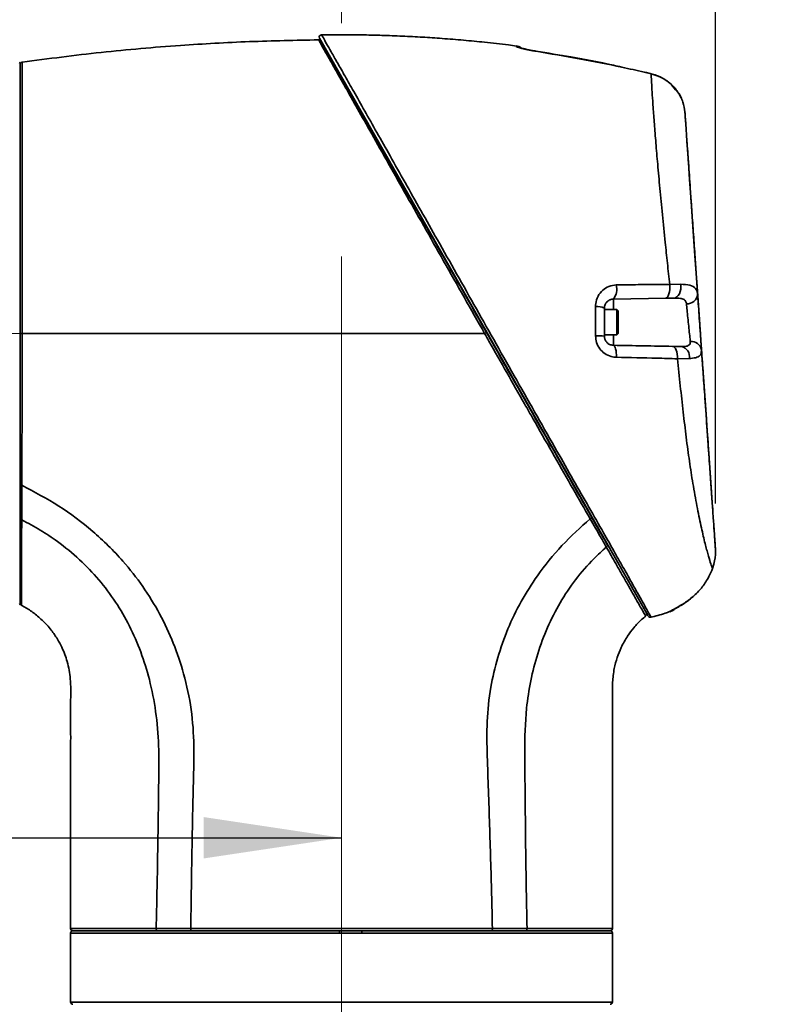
# Model space of a CAD drawing. Header units: millimetres. Extents: x 0 to 297, y 0 to 209.
# Tile 12 of 37: x 83 to 100, y 62 to 84. Entities that reach past the tile are written whole.
import ezdxf

# ---------------------------------------------------------------- set-up
doc = ezdxf.new("R2010")
doc.units = ezdxf.units.MM
doc.header["$PDSIZE"] = -1
doc.linetypes.add('CENTERX2', pattern=[20.32, 12.7, -2.54, 2.54, -2.54])
doc.layers.add('图层0', color=7, linetype='Continuous')
doc.styles.add('SLDTEXTSTYLE1', font='TXT', dxfattribs={"width": 0.7, "bigfont": 'bigfont'})
doc.styles.add('SLDTEXTSTYLE2', font='TXT', dxfattribs={"width": 0.7})
doc.dimstyles.new('SLDDIMSTYLE0', dxfattribs={"dimtxt": 4, "dimasz": 3, "dimexe": 0, "dimexo": 0.0625, "dimgap": 1, "dimtad": 2, "dimlfac": 10, "dimrnd": 1e-09, "dimzin": 12, "dimdsep": 46, "dimtxsty": 'SLDTEXTSTYLE2', "dimsah": 1, "dimcen": 0.09, "dimadec": 0, "dimazin": 3, "dimtfac": 1, "dimtofl": 0, "dimtmove": 0, "dimatfit": 3, "dimfxl": 0, "dimfrac": 2, "dimtolj": 1, "dimtzin": 12, "dimarcsym": 0})
doc.dimstyles.new('SLDDIMSTYLE11', dxfattribs={"dimtxt": 4, "dimasz": 3, "dimexe": 0, "dimexo": 0.0625, "dimgap": 1, "dimtad": 0, "dimtih": 1, "dimtoh": 1, "dimlfac": 2, "dimrnd": 1e-09, "dimzin": 12, "dimdsep": 46, "dimtxsty": 'SLDTEXTSTYLE2', "dimblk1": 'NONE', "dimblk2": 'NONE', "dimsah": 1, "dimcen": 0, "dimadec": 0, "dimazin": 3, "dimtfac": 1, "dimtmove": 0, "dimatfit": 3, "dimldrblk": 'NONE', "dimfxl": 0, "dimfrac": 2, "dimtolj": 1, "dimtzin": 12, "dimarcsym": 0})
doc.dimstyles.new('SLDDIMSTYLE4', dxfattribs={"dimtxt": 3.5, "dimasz": 3, "dimexe": 0, "dimexo": 0.0625, "dimgap": 0.875, "dimtad": 0, "dimtih": 1, "dimtoh": 1, "dimlfac": 3, "dimrnd": 1e-09, "dimzin": 12, "dimdsep": 46, "dimtxsty": 'SLDTEXTSTYLE2', "dimblk1": 'NONE', "dimblk2": 'NONE', "dimsah": 1, "dimcen": 0, "dimadec": 0, "dimazin": 3, "dimtol": 1, "dimtp": 0.03, "dimtm": -0.01, "dimtfac": 1, "dimtmove": 0, "dimatfit": 3, "dimldrblk": 'NONE', "dimfxl": 0, "dimfrac": 2, "dimtolj": 1, "dimarcsym": 0})
doc.dimstyles.new('SLDDIMSTYLE8', dxfattribs={"dimtxt": 3.5, "dimasz": 3, "dimexe": 0, "dimexo": 0.0625, "dimgap": 0.875, "dimtad": 0, "dimtih": 1, "dimtoh": 1, "dimlfac": 3, "dimrnd": 1e-09, "dimzin": 12, "dimdsep": 46, "dimtxsty": 'SLDTEXTSTYLE2', "dimblk1": 'NONE', "dimblk2": 'NONE', "dimsah": 1, "dimcen": 0, "dimadec": 0, "dimazin": 3, "dimtfac": 1, "dimtmove": 0, "dimatfit": 3, "dimldrblk": 'NONE', "dimfxl": 0, "dimfrac": 2, "dimtolj": 1, "dimtzin": 12, "dimarcsym": 0})

# ---------------------------------------------------------------- blocks, each defined once
blk = doc.blocks.new('_D_2')
at = {"layer": '图层0'}
for p, q in [((72.722, 82.172), (72.722, 90.031)), ((98.616, 73.069), (98.616, 90.031)), ((98.616, 89.031), (72.722, 89.031)), ((98.616, 89.031), (110.965, 89.031))]:
    blk.add_line(p, q, dxfattribs=at)
for points in [[(72.722, 89.031), (75.722, 88.581), (75.722, 89.481)], [(98.616, 89.031), (95.616, 89.481), (95.616, 88.581)]]:
    blk.add_solid(points, dxfattribs=at)
at = {"layer": '图层0', "insert": (103.982, 94.187), "char_height": 4, "attachment_point": 1, "style": 'SLDTEXTSTYLE2'}
blk.add_mtext('259', dxfattribs=at)
blk = doc.blocks.new('_D_8')
at = {"layer": '图层0'}
for p, q in [((75.322, 110.297), (75.322, 104.585)), ((75.322, 105.585), (56.903, 105.585)), ((75.322, 105.585), (90.472, 105.585))]:
    blk.add_line(p, q, dxfattribs=at)
for points in [[(75.322, 105.585), (78.322, 105.135), (78.322, 106.035)], [(90.472, 105.585), (87.472, 106.035), (87.472, 105.135)]]:
    blk.add_solid(points, dxfattribs=at)
at = {"layer": '图层0', "insert": (56.903, 110.741), "char_height": 4, "attachment_point": 1, "style": 'SLDTEXTSTYLE2'}
blk.add_mtext('151.5', dxfattribs=at)
blk = doc.blocks.new('_D_9')
at = {"layer": '图层0'}
for p, q in [((72.722, 71.372), (72.722, 64.797)), ((72.722, 65.797), (56.903, 65.797)), ((72.722, 65.797), (90.472, 65.797))]:
    blk.add_line(p, q, dxfattribs=at)
for points in [[(72.722, 65.797), (75.722, 65.347), (75.722, 66.247)], [(90.472, 65.797), (87.472, 66.247), (87.472, 65.347)]]:
    blk.add_solid(points, dxfattribs=at)
at = {"layer": '图层0', "insert": (56.903, 70.953), "char_height": 4, "attachment_point": 1, "style": 'SLDTEXTSTYLE2'}
blk.add_mtext('177.5', dxfattribs=at)
blk = doc.blocks.new('_D_11')
at = {"layer": '图层0'}
for p, q in [((86.743, 175.172), (43.722, 175.172)), ((44.722, 54.772), (44.722, 175.172)), ((84.684, 54.772), (43.722, 54.772))]:
    blk.add_line(p, q, dxfattribs=at)
for start, end in [(63.4349, 116.5651), (243.4349, 296.5651)]:
    blk.add_arc((42.395, 114.972), 5.205, start, end, dxfattribs=at)
for points in [[(44.722, 175.172), (44.272, 172.172), (45.172, 172.172)], [(44.722, 54.772), (45.172, 57.772), (44.272, 57.772)]]:
    blk.add_solid(points, dxfattribs=at)
at = {"layer": '图层0', "insert": (39.566, 110.317), "char_height": 4, "attachment_point": 1, "rotation": 90, "style": 'SLDTEXTSTYLE2'}
blk.add_mtext('1204', dxfattribs=at)
blk = doc.blocks.new('SW_SYMBOL_HOLE_DEPTH')
at = {"layer": '图层0', "color": 0}
for p, q in [((0, 875), (800, 875)), ((400, 875), (400, 75)), ((100, 555), (400, 75)), ((700, 555), (400, 75))]:
    blk.add_line(p, q, dxfattribs=at)
blk = doc.blocks.new('_D_19')
at = {"layer": '图层0'}
blk.add_line((194.198, 127.557), (173.144, 127.557), dxfattribs=at)
at = {"layer": '图层0', "xscale": 0.004072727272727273, "yscale": 0.004072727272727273, "zscale": 0.004072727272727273}
blk.add_blockref('SW_SYMBOL_HOLE_DEPTH', (186.907, 127.843), dxfattribs=at)
at = {"layer": '图层0', "attachment_point": 1, "style": 'SLDTEXTSTYLE2'}
for s, insert, char_height in [('0.03', (182.252, 132.709), 2), ('%%c', (173.144, 132.069), 3.5), ('+', (181.088, 132.709), 2), ('4', (177.014, 132.069), 3.5), ('6', (190.573, 132.069), 3.5), ('0.01', (182.252, 130.381), 2), ('+', (181.088, 130.381), 2)]:
    blk.add_mtext(s, dxfattribs=dict(at, insert=insert, char_height=char_height))
blk = doc.blocks.new('_None')
blk = doc.blocks.new('_D_23')
at = {"layer": '图层0'}
blk.add_line((235.955, 182.979), (261.78, 182.979), dxfattribs=at)
at = {"layer": '图层0', "char_height": 3.5, "attachment_point": 1}
for s, insert, style in [('贯穿', (253.565, 186.489), 'SLDTEXTSTYLE1'), ('6-', (237.542, 186.489), 'SLDTEXTSTYLE2'), ('%%c', (241.616, 186.489), 'SLDTEXTSTYLE2'), ('6.6', (245.486, 186.489), 'SLDTEXTSTYLE2'), ('圆周均布', (241.514, 182.416), 'SLDTEXTSTYLE1')]:
    blk.add_mtext(s, dxfattribs=dict(at, insert=insert, style=style))
blk = doc.blocks.new('_D_26')
at = {"layer": '图层0'}
blk.add_line((178.057, 95.674), (158.08, 95.674), dxfattribs=at)
at = {"layer": '图层0', "char_height": 4, "attachment_point": 1, "style": 'SLDTEXTSTYLE2'}
for s, insert in [('%%c', (167.391, 100.83)), ('PCD', (158.08, 100.83)), ('50', (171.814, 100.83))]:
    blk.add_mtext(s, dxfattribs=dict(at, insert=insert))

msp = doc.modelspace()

# ---------------------------------------------------------------- linework, layer by layer
at = {"color": 7, "linetype": 'Continuous', "lineweight": 35}
for p, q in [((97.152073, 70.626355), (89.991505, 83.200747)), ((94.276862, 83.02516), (94.276864, 83.027556)), ((83.472456, 82.652078), (83.472456, 70.892078)), ((97.214381, 82.422637), (97.062847, 82.458673)), ((97.618125, 77.841802), (97.860299, 77.842666)), ((97.531649, 77.54164), (96.39161, 77.521741)), ((97.70992, 77.544752), (97.531649, 77.54164)), ((96.1951, 77.321771), (96.1951, 76.71485)), ((96.4651, 77.293311), (96.1951, 77.293311)), ((96.4951, 77.263311), (96.4651, 77.293311)), ((96.4651, 77.293311), (96.4651, 76.743311)), ((96.4951, 77.263311), (96.4951, 76.773311)), ((96.1951, 76.743311), (96.4651, 76.743311)), ((96.4651, 76.743311), (96.4951, 76.773311)), ((97.681694, 76.492362), (97.873186, 76.48902)), ((98.047099, 76.228744), (97.787966, 76.222565)), ((98.582808, 71.752439), (98.552024, 71.659516)), ((98.552025, 71.659527), (98.582805, 71.752437)), ((98.130581, 71.049214), (98.153688, 71.069314)), ((98.153246, 71.069247), (98.154747, 71.068208)), ((84.572454, 63.722079), (84.572454, 62.222078)), ((84.622454, 63.772079), (90.426777, 63.772079)), ((90.91076, 63.772079), (90.426777, 63.772079)), ((90.91076, 63.772079), (96.314571, 63.772079)), ((96.372454, 62.222078), (96.372454, 63.722079))]:
    msp.add_line(p, q, dxfattribs=at)
at = {"color": 8, "linetype": 'Continuous', "lineweight": 35}
for p, q in [((94.27686, 83.020725), (94.276862, 83.02516)), ((94.706804, 82.914577), (94.708981, 82.91677)), ((97.065794, 82.461645), (97.062847, 82.458673)), ((97.216971, 82.425759), (97.214381, 82.422637)), ((96.39161, 77.521741), (96.39161, 77.293311)), ((96.39161, 76.743311), (96.39161, 76.514881)), ((90.426387, 63.722079), (84.572454, 63.722079)), ((96.372454, 63.722079), (90.914506, 63.722079)), ((84.572454, 62.222078), (96.372454, 62.222078))]:
    msp.add_line(p, q, dxfattribs=at)
at = {"color": 7, "linetype": 'Continuous', "lineweight": 35, "flags": 128}
for points in [[(98.555149, 72.933274), (98.554135, 72.947777), (98.545128, 73.076586), (98.528281, 73.317505), (98.505904, 73.637517), (98.476683, 74.055405), (98.442449, 74.544984), (98.402521, 75.115994), (98.359924, 75.725158), (98.313693, 76.386294), (98.264986, 77.082845), (98.21511, 77.796108), (98.168508, 78.462544), (98.123844, 79.101261), (98.085893, 79.643967), (98.052245, 80.125146), (98.026456, 80.493946), (98.00665, 80.777173), (97.994214, 80.955016), (97.989804, 81.018066), (97.989804, 81.018066)], [(97.531649, 77.54164), (97.552015, 77.548067), (97.57118, 77.566319), (97.588214, 77.59551), (97.602289, 77.634223), (97.612722, 77.680579), (97.619007, 77.732326), (97.620837, 77.786951), (97.618125, 77.841802)], [(97.70992, 77.544752), (97.744188, 77.551328), (97.776608, 77.56954), (97.805632, 77.598518), (97.829871, 77.636877), (97.848167, 77.682782), (97.859643, 77.734039), (97.863753, 77.788197), (97.860299, 77.842666)], [(96.457709, 76.254146), (96.457698, 76.304252), (96.454848, 76.352772), (96.449272, 76.397751), (96.441195, 76.437374), (96.430944, 76.470045), (96.418932, 76.494447), (96.405641, 76.509596), (96.39161, 76.514881)], [(97.787966, 76.222565), (97.788154, 76.273782), (97.783686, 76.323681), (97.774751, 76.370165), (97.761725, 76.411283), (97.745153, 76.445308), (97.725733, 76.470809), (97.704279, 76.486717), (97.681694, 76.492362)]]:
    msp.add_lwpolyline(points, dxfattribs=at)
at = {"color": 8, "linetype": 'Continuous', "lineweight": 35, "flags": 128}
msp.add_lwpolyline([(97.689563, 70.755168), (97.660211, 70.7373), (97.624324, 70.722124)], dxfattribs=at)
at = {"color": 7, "linetype": 'Continuous', "lineweight": 35}
for centre, radius, start, end in [((90.034956, 83.225486), 0.05, 90.0958639, 209.6686082), ((94.2451, 82.782424), 0.25, 55.7478518, 82.5179999), ((83.452456, 82.652078), 0.02, 0, 90), ((96.116932, 77.737063), 0.349015, 321.906726, 15.1861927), ((97.999997, 77.645653), 0.228227, 265.5121277, 354.4812373), ((96.041386, 77.045407), 0.316236, 60.9170202, 97.0338501), ((96.043441, 75.558921), 1.165836, 82.5254044, 92.0153886), ((98.091655, 76.374997), 0.223924, 10.9338045, 96.453616), ((97.824759, 76.26842), 0.225852, 349.8821214, 77.6185374), ((83.452456, 70.892078), 0.02, 270, 0), ((83.522456, 70.902597), 0.05, 179.9996581, 240.8113191), ((97.545101, 70.952045), 0.25, 288.5394667, 314.0351028), ((97.062291, 70.66277), 0.05, 310.4323935, 29.3369161), ((97.198487, 70.645892), 0.05, 209.9587277, 285.8555991), ((84.622454, 63.722079), 0.05, 90, 180), ((84.62246, 63.822079), 0.05, 180.4927661, 270.0000229), ((92.027585, 63.734578), 1.601247, 178.6580262, 180.4472519), ((90.74486, 63.734509), 0.1701, 355.8094571, 12.7601863), ((96.322453, 63.822079), 0.05, 269.9975118, 0.9340649), ((96.322454, 63.722079), 0.05, 0, 90), ((84.622454, 62.222078), 0.05, 180, 270), ((96.322454, 62.222078), 0.05, 270, 0)]:
    msp.add_arc(centre, radius, start, end, dxfattribs=at)
at = {"color": 8, "linetype": 'Continuous', "lineweight": 35}
msp.add_arc((94.245136, 82.772479), 0.250264, 57.8508407, 82.7176193, dxfattribs=at)
at = {"color": 7, "linetype": 'Continuous', "lineweight": 35}
for points, knots in [([(83.515499, 82.678146), (84.088824, 82.752895), (85.235213, 82.902361), (86.887444, 83.043399), (88.466806, 83.134015), (89.470539, 83.152666), (89.972492, 83.161993)], [0, 0, 0, 0, 0.267672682, 0.535222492, 0.767571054, 1, 1, 1, 1]), ([(93.587166, 76.772078), (93.587165, 76.77208), (93.437841, 77.036126), (93.138183, 77.565851), (92.693962, 78.350849), (92.259398, 79.118536), (91.840924, 79.858015), (91.444717, 80.558418), (91.088898, 81.187267), (90.778752, 81.73515), (90.514561, 82.201957), (90.312185, 82.559792), (90.166375, 82.81798), (90.06622, 82.995528), (90.018599, 83.080062), (89.993143, 83.125288), (89.977021, 83.153946), (89.974129, 83.159092), (89.972489, 83.162011)], [0, 0, 0, 0, 0.000000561, 0.085059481, 0.170383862, 0.25543418, 0.340803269, 0.426455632, 0.511730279, 0.589910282, 0.668376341, 0.746480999, 0.804813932, 0.863312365, 0.921611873, 0.929260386, 0.959868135, 1, 1, 1, 1]), ([(94.277375, 83.029014), (94.221509, 83.036572), (93.991775, 83.067653), (93.609472, 83.109245), (93.126432, 83.156697), (92.676015, 83.193274), (92.231739, 83.222882), (91.795512, 83.245635), (91.373416, 83.261459), (91.044668, 83.269256), (90.81965, 83.272579), (90.684662, 83.273914), (90.553904, 83.274681), (90.387406, 83.274891), (90.210855, 83.275205), (90.082578, 83.275413), (90.035036, 83.27549)], [0, 0, 0, 0, 0.039766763, 0.163530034, 0.271231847, 0.382146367, 0.482285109, 0.585313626, 0.690270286, 0.780233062, 0.817273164, 0.849015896, 0.875459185, 0.909512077, 0.966464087, 1, 1, 1, 1]), ([(90.016438, 83.136756), (90.022702, 83.125755), (90.033631, 83.106563), (90.110933, 82.970817), (90.21063, 82.795743), (90.356657, 82.539311), (90.558792, 82.184349), (90.822615, 81.72106), (91.132244, 81.177333), (91.487615, 80.55328), (91.883408, 79.858243), (92.301314, 79.124376), (92.735165, 78.362506), (93.178898, 77.583284), (93.478033, 77.057986), (93.627367, 76.795745)], [0, 0, 0, 0, 0.078212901, 0.136455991, 0.194898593, 0.253175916, 0.33127624, 0.409738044, 0.48791391, 0.573230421, 0.658925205, 0.744337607, 0.82946418, 0.914864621, 1, 1, 1, 1]), ([(94.706804, 82.914577), (94.680742, 82.918715), (94.602888, 82.931077), (94.48175, 82.955479), (94.368085, 82.983885), (94.291629, 83.008206), (94.281796, 83.01654), (94.27686, 83.020725)], [0, 0, 0, 0, 0.1123075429, 0.3355012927, 0.5571589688, 0.7776491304, 1, 1, 1, 1]), ([(94.574868, 82.939929), (94.542834, 82.946444), (94.477901, 82.95965), (94.407369, 82.977789), (94.370386, 82.988497), (94.356145, 82.994031), (94.358607, 82.99295), (94.358762, 82.992882)], [0, 0, 0, 0, 0.292549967, 0.592998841, 0.832449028, 0.989451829, 1, 1, 1, 1]), ([(94.709102, 82.917077), (94.700682, 82.918257), (94.655345, 82.924609), (94.607729, 82.933002), (94.575603, 82.939775), (94.574868, 82.939929)], [0, 0, 0, 0, 0.182248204, 0.98129585, 1, 1, 1, 1]), ([(97.062847, 82.458673), (96.900684, 82.496205), (96.121176, 82.676621), (95.331891, 82.809411), (94.706804, 82.914577)], [0, 0, 0, 0, 0.208032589, 1, 1, 1, 1]), ([(96.571838, 82.569966), (96.513225, 82.583611), (96.147375, 82.668784), (95.526258, 82.786108), (94.961708, 82.875097), (94.708737, 82.914972)], [0, 0, 0, 0, 0.095260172, 0.594592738, 1, 1, 1, 1]), ([(83.515499, 82.678146), (83.515499, 82.678146), (83.515499, 82.678145), (83.515659, 82.654056), (83.516098, 82.555107), (83.516498, 82.412765), (83.516807, 82.24437), (83.517004, 82.035134), (83.517087, 81.787993), (83.51706, 81.507704), (83.51696, 81.194633), (83.516824, 80.846728), (83.516716, 80.469478), (83.516687, 80.069477), (83.516659, 79.646569), (83.516589, 79.198953), (83.516521, 78.839105), (83.516436, 78.441014), (83.516334, 77.998928), (83.516183, 77.391854), (83.516086, 76.979426), (83.516037, 76.772078)], [0, 0, 0, 0, 0.000000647, 0.069900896, 0.140665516, 0.193628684, 0.24659234, 0.301092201, 0.355592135, 0.40852378, 0.461454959, 0.515922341, 0.570389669, 0.623324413, 0.676259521, 0.730733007, 0.785206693, 0.801475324, 0.866629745, 0.932948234, 1, 1, 1, 1]), ([(97.216938, 82.425687), (97.181671, 82.434213), (97.131293, 82.446392), (97.080849, 82.457933), (97.065719, 82.461395)], [0, 0, 0, 0, 0.700047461, 1, 1, 1, 1]), ([(97.618125, 77.841802), (97.601547, 77.996502), (97.568389, 78.305911), (97.514644, 78.815711), (97.458826, 79.36448), (97.403543, 79.935156), (97.355838, 80.457486), (97.315946, 80.925558), (97.283096, 81.337746), (97.257428, 81.686716), (97.238535, 81.971787), (97.225355, 82.195083), (97.217871, 82.341526), (97.215317, 82.400874), (97.214381, 82.422637)], [0, 0, 0, 0, 0.068861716, 0.137727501, 0.233294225, 0.329194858, 0.424785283, 0.516127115, 0.607740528, 0.699079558, 0.783106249, 0.867349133, 0.951358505, 1, 1, 1, 1]), ([(97.749583, 82.085883), (97.745591, 82.091636), (97.711434, 82.140863), (97.62416, 82.22161), (97.488972, 82.320025), (97.35011, 82.389967), (97.255155, 82.412955), (97.21615, 82.422399)], [0, 0, 0, 0, 0.033280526, 0.284787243, 0.545965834, 0.813497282, 1, 1, 1, 1]), ([(97.780029, 82.043031), (97.767776, 82.063827), (97.755367, 82.084887), (97.737943, 82.102439), (97.737725, 82.10266)], [0, 0, 0, 0, 0.987446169, 1, 1, 1, 1]), ([(97.949422, 81.595555), (97.938415, 81.665667), (97.915921, 81.808947), (97.837875, 81.984011), (97.762655, 82.062802), (97.747547, 82.078627)], [0, 0, 0, 0, 0.433668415, 0.886250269, 1, 1, 1, 1]), ([(97.867131, 81.894743), (97.855888, 81.921609), (97.838058, 81.964215), (97.809211, 82.002618), (97.798554, 82.016805)], [0, 0, 0, 0, 0.630553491, 1, 1, 1, 1]), ([(97.949422, 81.595555), (97.951056, 81.572188), (97.955729, 81.505364), (97.969702, 81.305554), (97.993656, 80.962997), (98.025816, 80.50311), (98.061617, 79.991142), (98.097399, 79.479445), (98.131066, 78.997999), (98.164405, 78.521231), (98.196552, 78.061511), (98.216962, 77.769634), (98.227166, 77.623704)], [0, 0, 0, 0, 0.065213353, 0.186490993, 0.307803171, 0.440603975, 0.573414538, 0.666084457, 0.759041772, 0.851689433, 0.925849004, 1, 1, 1, 1]), ([(97.96809, 81.328594), (97.968149, 81.327755), (97.968301, 81.325569), (97.96136, 81.42483), (97.953031, 81.543938), (97.949422, 81.595555)], [0, 0, 0, 0, 0.260885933, 0.679690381, 1, 1, 1, 1]), ([(96.002661, 77.359263), (96.003496, 77.380193), (96.006592, 77.457726), (96.049244, 77.587305), (96.15148, 77.718207), (96.29138, 77.808647), (96.399701, 77.821884), (96.45376, 77.82849)], [0, 0, 0, 0, 0.0849541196, 0.3147129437, 0.5475175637, 0.7741864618, 1, 1, 1, 1]), ([(96.45376, 77.82849), (96.613512, 77.830794), (97.006933, 77.836468), (97.39038, 77.839814), (97.618125, 77.841802)], [0, 0, 0, 0, 0.406060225, 1, 1, 1, 1]), ([(97.860299, 77.842666), (97.929333, 77.839411), (98.067414, 77.8329), (98.186788, 77.766266), (98.222095, 77.682387), (98.226643, 77.629759), (98.227166, 77.623704)], [0, 0, 0, 0, 0.3323907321, 0.6648441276, 0.9614359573, 1, 1, 1, 1]), ([(98.227166, 77.623704), (98.231672, 77.559269), (98.240683, 77.430403), (98.25856, 77.174751), (98.277229, 76.90776), (98.294956, 76.654257), (98.305946, 76.497093), (98.310669, 76.429551), (98.311514, 76.41747)], [0, 0, 0, 0, 0.191442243, 0.382872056, 0.574591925, 0.76647917, 0.958230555, 1, 1, 1, 1]), ([(96.39161, 77.521741), (96.367973, 77.518799), (96.320236, 77.512859), (96.260766, 77.475044), (96.216572, 77.420703), (96.196935, 77.365102), (96.195479, 77.330716), (96.1951, 77.321771)], [0, 0, 0, 0, 0.231579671, 0.467687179, 0.703869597, 0.922967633, 1, 1, 1, 1]), ([(97.982138, 77.418125), (97.981674, 77.421933), (97.978308, 77.449563), (97.966119, 77.476862), (97.930907, 77.512593), (97.895265, 77.528132), (97.817919, 77.54415), (97.760063, 77.544473), (97.70992, 77.544752)], [0, 0, 0, 0, 0.036196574, 0.262644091, 0.311973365, 0.58212997, 0.637838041, 1, 1, 1, 1]), ([(98.066486, 76.597502), (98.065641, 76.605729), (98.060916, 76.651739), (98.049923, 76.758769), (98.0322, 76.931253), (98.013537, 77.112828), (97.995663, 77.286646), (97.986645, 77.374312), (97.982138, 77.418125)], [0, 0, 0, 0, 0.041743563, 0.233469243, 0.425448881, 0.617281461, 0.808726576, 1, 1, 1, 1]), ([(96.002441, 76.724036), (96.002565, 76.890719), (96.002723, 77.103311), (96.002672, 77.313807), (96.002661, 77.359263)], [0, 0, 0, 0, 0.784052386, 1, 1, 1, 1]), ([(83.515666, 76.772078), (83.515564, 76.549888), (83.515362, 76.104796), (83.514601, 75.446036), (83.513799, 74.985389), (83.513006, 74.619811), (83.512245, 74.310925), (83.510971, 73.891106), (83.509845, 73.608908), (83.509283, 73.467809)], [0, 0, 0, 0, 0.190169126, 0.380946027, 0.571114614, 0.599623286, 0.71371887, 0.856859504, 1, 1, 1, 1]), ([(93.587184, 76.772078), (92.867622, 76.772078), (91.428518, 76.772078), (89.345332, 76.772078), (87.343746, 76.772078), (85.424735, 76.772078), (84.152159, 76.772078), (83.515872, 76.772078)], [0, 0, 0, 0, 0.214125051, 0.428243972, 0.618823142, 0.809411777, 1, 1, 1, 1]), ([(95.885789, 72.739181), (95.761919, 72.955055), (95.513715, 73.387611), (95.111302, 74.092088), (94.817856, 74.606753), (94.598352, 74.992057), (94.392244, 75.354032), (94.070853, 75.919345), (93.780053, 76.431855), (93.618801, 76.716343), (93.587209, 76.772078)], [0, 0, 0, 0, 0.179432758, 0.359537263, 0.539120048, 0.559131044, 0.639194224, 0.799985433, 0.960814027, 1, 1, 1, 1]), ([(93.627368, 76.795744), (93.742579, 76.593426), (93.972979, 76.188829), (94.319313, 75.580646), (94.664068, 74.975236), (94.971779, 74.434876), (95.239805, 73.964206), (95.470844, 73.558488), (95.696086, 73.162949), (95.839323, 72.911417), (95.910942, 72.785649)], [0, 0, 0, 0, 0.143211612, 0.286396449, 0.432962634, 0.579512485, 0.683646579, 0.787772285, 0.893884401, 1, 1, 1, 1]), ([(96.457709, 76.254146), (96.41824, 76.257883), (96.328203, 76.266406), (96.199131, 76.329598), (96.089685, 76.435766), (96.016344, 76.57209), (96.007082, 76.673308), (96.002441, 76.724036)], [0, 0, 0, 0, 0.167619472, 0.382375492, 0.589401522, 0.794219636, 1, 1, 1, 1]), ([(96.1951, 76.71485), (96.197176, 76.693185), (96.201377, 76.649327), (96.23396, 76.590868), (96.281427, 76.546143), (96.336529, 76.519934), (96.374663, 76.516435), (96.39161, 76.514881)], [0, 0, 0, 0, 0.190863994, 0.386380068, 0.594096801, 0.819619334, 1, 1, 1, 1]), ([(96.39161, 76.514881), (96.611312, 76.511046), (97.052394, 76.503347), (97.471396, 76.496033), (97.681694, 76.492362)], [0, 0, 0, 0, 0.498096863, 1, 1, 1, 1]), ([(97.873186, 76.48902), (97.881272, 76.488937), (97.926775, 76.488472), (97.992749, 76.493708), (98.037759, 76.515287), (98.06192, 76.543518), (98.068714, 76.568361), (98.066841, 76.592857), (98.066486, 76.597502)], [0, 0, 0, 0, 0.071156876, 0.400401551, 0.644728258, 0.708924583, 0.944797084, 1, 1, 1, 1]), ([(98.311514, 76.41747), (98.309342, 76.381402), (98.304921, 76.307957), (98.222298, 76.249869), (98.123081, 76.232002), (98.05808, 76.229215), (98.047099, 76.228744)], [0, 0, 0, 0, 0.3075662, 0.6262959, 0.936866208, 1, 1, 1, 1]), ([(98.311514, 76.41747), (98.323916, 76.240109), (98.348723, 75.885352), (98.390347, 75.290098), (98.435404, 74.645735), (98.478149, 74.034445), (98.51364, 73.526897), (98.542514, 73.113977), (98.567353, 72.758761), (98.587627, 72.468825), (98.603229, 72.245698), (98.611713, 72.124371), (98.614821, 72.079925), (98.615554, 72.069441)], [0, 0, 0, 0, 0.08517705, 0.170371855, 0.294475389, 0.418612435, 0.5124776, 0.606630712, 0.700419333, 0.79087998, 0.881679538, 0.972091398, 1, 1, 1, 1]), ([(97.787966, 76.222565), (97.637501, 76.226775), (97.207143, 76.238817), (96.753043, 76.248105), (96.457709, 76.254146)], [0, 0, 0, 0, 0.349628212, 1, 1, 1, 1]), ([(98.552025, 71.659527), (98.549029, 71.666428), (98.536819, 71.694546), (98.504435, 71.78366), (98.448474, 71.968521), (98.379575, 72.233002), (98.299011, 72.582901), (98.210571, 73.010222), (98.124831, 73.483343), (98.047188, 73.987791), (97.977042, 74.508585), (97.911142, 75.059138), (97.848902, 75.631652), (97.808278, 76.025598), (97.787966, 76.222565)], [0, 0, 0, 0, 0.029002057, 0.118182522, 0.207658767, 0.296753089, 0.39110296, 0.485880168, 0.580268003, 0.664252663, 0.748499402, 0.832496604, 0.916250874, 1, 1, 1, 1]), ([(83.509191, 73.467624), (83.509191, 73.467622), (83.50877, 73.360501), (83.507996, 73.177751), (83.506952, 72.928399), (83.506437, 72.785367), (83.506232, 72.71548), (83.506232, 72.715479)], [0, 0, 0, 0, 0.00000623, 0.401986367, 0.70099355, 0.99999377, 1, 1, 1, 1]), ([(83.509191, 73.467624), (83.78119, 73.323835), (84.325243, 73.036228), (85.06545, 72.48008), (85.673143, 71.884002), (86.152489, 71.272448), (86.521737, 70.673667), (86.820449, 70.0366), (87.053924, 69.340571), (87.214732, 68.591586), (87.267456, 67.796347), (87.242589, 67.001777), (87.2273, 66.207043), (87.212023, 65.412261), (87.200266, 64.61742), (87.191467, 64.087545), (87.187068, 63.822606)], [0, 0, 0, 0, 0.0827699, 0.165556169, 0.248343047, 0.311371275, 0.374403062, 0.43743704, 0.50046134, 0.571799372, 0.643134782, 0.714507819, 0.785878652, 0.85725342, 0.928626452, 1, 1, 1, 1]), ([(86.433928, 63.82294), (86.440313, 64.090032), (86.453064, 64.62341), (86.467516, 65.422624), (86.480764, 66.219993), (86.489959, 67.013316), (86.502106, 67.789877), (86.439002, 68.53497), (86.303891, 69.217419), (86.109924, 69.839517), (85.86354, 70.406218), (85.559361, 70.93299), (85.195745, 71.41858), (84.771265, 71.861841), (84.336206, 72.216684), (83.910496, 72.501405), (83.642589, 72.643273), (83.506232, 72.715479)], [0, 0, 0, 0, 0.079927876, 0.159614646, 0.239140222, 0.318498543, 0.397001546, 0.47136541, 0.541725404, 0.604712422, 0.665961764, 0.726218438, 0.786280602, 0.847017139, 0.909359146, 0.95386654, 1, 1, 1, 1]), ([(93.757688, 63.822676), (93.752089, 64.07285), (93.740892, 64.573198), (93.719604, 65.323612), (93.695663, 66.073925), (93.671308, 66.82429), (93.643783, 67.574249), (93.627414, 68.325355), (93.703973, 69.045033), (93.862103, 69.720407), (94.08441, 70.346663), (94.374563, 70.944696), (94.762109, 71.557674), (95.256443, 72.172094), (95.676005, 72.550165), (95.885778, 72.739192)], [0, 0, 0, 0, 0.0782037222, 0.1564076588, 0.2346111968, 0.3128150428, 0.3910186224, 0.4692057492, 0.5473629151, 0.6164498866, 0.6855410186, 0.7546300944, 0.8237179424, 0.9118625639, 1, 1, 1, 1]), ([(96.237934, 72.125458), (96.237933, 72.125459), (96.198163, 72.195313), (96.121982, 72.328485), (96.00293, 72.535639), (95.92536, 72.670401), (95.885778, 72.73919), (95.885777, 72.739191)], [0, 0, 0, 0, 0.000006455, 0.381571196, 0.690318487, 0.999993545, 1, 1, 1, 1]), ([(95.910939, 72.785654), (95.949347, 72.718208), (96.025992, 72.583614), (96.143145, 72.377887), (96.216462, 72.249137), (96.256963, 72.178015)], [0, 0, 0, 0, 0.310146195, 0.618920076, 1, 1, 1, 1]), ([(98.579392, 72.586586), (98.579218, 72.589073), (98.578406, 72.600674), (98.582993, 72.535083), (98.592852, 72.394095), (98.604878, 72.222109), (98.612996, 72.10602), (98.615554, 72.069434)], [0, 0, 0, 0, 0.073053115, 0.340666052, 0.608384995, 0.876579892, 1, 1, 1, 1]), ([(96.237933, 72.125457), (96.146494, 72.041595), (95.906322, 71.821324), (95.560689, 71.420396), (95.221489, 70.916912), (94.946828, 70.374654), (94.734709, 69.80486), (94.585264, 69.215955), (94.473654, 68.499533), (94.456045, 67.656766), (94.471639, 66.69875), (94.479219, 65.739952), (94.491674, 64.781349), (94.5047, 64.142338), (94.511212, 63.822833)], [0, 0, 0, 0, 0.042270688, 0.111026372, 0.179800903, 0.248718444, 0.317690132, 0.386597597, 0.455466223, 0.564337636, 0.673252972, 0.782168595, 0.891084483, 1, 1, 1, 1]), ([(98.582805, 71.752437), (98.601196, 71.844898), (98.622419, 71.951603), (98.616362, 72.055564), (98.615554, 72.069441)], [0, 0, 0, 0, 0.866516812, 1, 1, 1, 1]), ([(98.153246, 71.069247), (98.213694, 71.129866), (98.33657, 71.253088), (98.465728, 71.457391), (98.526197, 71.59903), (98.552025, 71.659527)], [0, 0, 0, 0, 0.356795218, 0.725272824, 1, 1, 1, 1]), ([(97.624324, 70.722124), (97.62528, 70.723405), (97.62885, 70.728188), (97.675691, 70.752903), (97.788656, 70.811605), (97.960459, 70.911643), (98.081864, 71.010892), (98.153246, 71.069247)], [0, 0, 0, 0, 0.067495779, 0.251869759, 0.46332764, 0.684456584, 1, 1, 1, 1]), ([(97.688492, 70.756016), (97.688396, 70.755958), (97.688017, 70.755726), (97.698882, 70.76198), (97.727604, 70.777375), (97.784364, 70.807992), (97.865482, 70.854321), (97.965043, 70.918084), (98.057148, 70.983644), (98.111207, 71.031915), (98.130581, 71.049214)], [0, 0, 0, 0, 0.021318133, 0.08471102, 0.191369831, 0.332123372, 0.498455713, 0.683074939, 0.886419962, 1, 1, 1, 1]), ([(83.497431, 70.856959), (83.513419, 70.849275), (83.602478, 70.806472), (83.757413, 70.702134), (83.964338, 70.531976), (84.142496, 70.334292), (84.282049, 70.131819), (84.403603, 69.905284), (84.511671, 69.617655), (84.581985, 69.230195), (84.569007, 68.761412), (84.573664, 68.195868), (84.571945, 67.518438), (84.572537, 66.726719), (84.572411, 65.820461), (84.572445, 64.839539), (84.572465, 64.16069), (84.572475, 63.822088)], [0, 0, 0, 0, 0.007149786, 0.039826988, 0.074911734, 0.115026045, 0.146618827, 0.173855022, 0.218554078, 0.269955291, 0.331467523, 0.407100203, 0.498122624, 0.604524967, 0.726311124, 0.863487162, 1, 1, 1, 1]), ([(97.200413, 70.594521), (97.307586, 70.620972), (97.450714, 70.656296), (97.588468, 70.708318), (97.623073, 70.721387)], [0, 0, 0, 0, 0.748786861, 1, 1, 1, 1]), ([(96.37243, 63.822095), (96.372432, 63.835315), (96.372474, 64.21203), (96.372379, 64.916365), (96.372461, 65.899222), (96.372283, 66.774458), (96.372866, 67.542047), (96.371222, 68.202084), (96.375792, 68.737276), (96.364879, 69.151777), (96.402034, 69.464777), (96.469319, 69.716272), (96.547089, 69.910729), (96.626341, 70.064698), (96.715462, 70.211574), (96.839039, 70.375111), (96.970717, 70.522525), (97.066951, 70.595995), (97.098464, 70.620054)], [0, 0, 0, 0, 0.005650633, 0.161023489, 0.30106113, 0.425763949, 0.535132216, 0.629167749, 0.707866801, 0.763960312, 0.80618368, 0.842064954, 0.874945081, 0.895501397, 0.916048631, 0.948309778, 0.983073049, 1, 1, 1, 1]), ([(86.433926, 63.822939), (86.433927, 63.822939), (86.527975, 63.82273), (86.697149, 63.822488), (86.950241, 63.822421), (87.107252, 63.822519), (87.187066, 63.822601), (87.187067, 63.822601)], [0, 0, 0, 0, 0.000006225, 0.402192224, 0.701096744, 0.999993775, 1, 1, 1, 1]), ([(87.187091, 63.82261), (87.375227, 63.822763), (87.752095, 63.823068), (88.362264, 63.823034), (88.995977, 63.822752), (89.649804, 63.822357), (90.313716, 63.822073), (90.978736, 63.82203), (91.636026, 63.822325), (92.277488, 63.822697), (92.721869, 63.822888), (93.073278, 63.822938), (93.368525, 63.822932), (93.619392, 63.822763), (93.757718, 63.82267)], [0, 0, 0, 0, 0.095337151, 0.190976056, 0.286310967, 0.38167598, 0.477346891, 0.572709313, 0.667594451, 0.762782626, 0.857671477, 0.872017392, 0.929431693, 1, 1, 1, 1]), ([(90.914506, 63.722079), (90.785464, 63.722079), (90.622845, 63.722079), (90.460009, 63.722079), (90.426387, 63.722079)], [0, 0, 0, 0, 0.793518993, 1, 1, 1, 1]), ([(93.757688, 63.822684), (93.75769, 63.822684), (93.842501, 63.822604), (94.008963, 63.822487), (94.261313, 63.822465), (94.425624, 63.822631), (94.511212, 63.822784), (94.511213, 63.822784)], [0, 0, 0, 0, 0.0000062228, 0.3175306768, 0.6341997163, 0.9999937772, 1, 1, 1, 1])]:
    msp.add_open_spline(points, degree=3, knots=knots, dxfattribs=at)
for points in [[(90.016438, 83.136756), (90.013949, 83.140439), (90.008971, 83.147806), (89.99816, 83.155815), (89.985797, 83.161123), (89.976925, 83.161715), (89.972489, 83.162011)], [(83.472456, 82.628632), (83.473077, 82.634601), (83.474321, 82.646539), (83.483995, 82.662067), (83.498025, 82.673807), (83.509674, 82.676699), (83.515499, 82.678146)], [(83.472456, 76.772067), (83.473087, 76.772068), (83.47435, 76.772071), (83.484166, 76.772074), (83.498386, 76.772077), (83.510154, 76.772077), (83.516037, 76.772077)], [(93.587166, 76.772078), (93.592556, 76.775165), (93.603337, 76.781338), (93.616565, 76.789053), (93.6257, 76.794504), (93.626812, 76.795331), (93.627367, 76.795745)], [(83.472456, 73.494602), (83.47297, 73.491574), (83.474, 73.485518), (83.482085, 73.477442), (83.493949, 73.470972), (83.504171, 73.468824), (83.509282, 73.46775)], [(83.506232, 72.715479), (83.50149, 72.71693), (83.492007, 72.719831), (83.481186, 72.727686), (83.47385, 72.737246), (83.472921, 72.744332), (83.472456, 72.747875)], [(95.885789, 72.739181), (95.890666, 72.742786), (95.900418, 72.749996), (95.909909, 72.762979), (95.91434, 72.775715), (95.912075, 72.782338), (95.910942, 72.785649)], [(96.237934, 72.125458), (96.242407, 72.129262), (96.251353, 72.136871), (96.259131, 72.151208), (96.261818, 72.165775), (96.258581, 72.173935), (96.256963, 72.178015)], [(86.468212, 63.772079), (86.463669, 63.772847), (86.454583, 63.774384), (86.443171, 63.78619), (86.435272, 63.803033), (86.434375, 63.816305), (86.433927, 63.822942)], [(87.214875, 63.772079), (87.211207, 63.772841), (87.20387, 63.774364), (87.194639, 63.786074), (87.188224, 63.802792), (87.187453, 63.815998), (87.187067, 63.822601)], [(93.729897, 63.772079), (93.733569, 63.772842), (93.740913, 63.774368), (93.750151, 63.786097), (93.756566, 63.80284), (93.757328, 63.81606), (93.757709, 63.82267)], [(94.5111, 63.822879), (94.510646, 63.816249), (94.50974, 63.802989), (94.501841, 63.786169), (94.490437, 63.774381), (94.481361, 63.772846), (94.476823, 63.772079)]]:
    msp.add_open_spline(points, degree=3, dxfattribs=at)
at = {"color": 8, "linetype": 'Continuous', "lineweight": 35}
for points, knots in [([(90.035036, 83.27549), (90.035964, 83.273855), (90.03874, 83.268963), (90.070399, 83.213164), (90.140385, 83.089779), (90.243423, 82.908066), (90.37827, 82.670177), (90.542678, 82.38001), (90.740008, 82.031574), (90.972135, 81.621373), (91.238011, 81.151187), (91.532638, 80.629905), (91.854074, 80.060928), (92.198973, 79.450146), (92.573996, 78.785849), (92.977752, 78.070337), (93.406779, 77.310257), (93.845383, 76.534138), (94.288919, 75.751181), (94.732604, 74.969795), (95.14452, 74.245838), (95.522113, 73.583413), (95.862961, 72.985798), (96.157572, 72.469082), (96.403647, 72.036386), (96.604195, 71.682535), (96.777519, 71.375627), (96.919677, 71.122744), (97.033007, 70.92024), (97.129817, 70.746369), (97.199251, 70.621042), (97.208106, 70.604901), (97.212515, 70.596865)], [0, 0, 0, 0, 0.0145672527, 0.0436058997, 0.0727394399, 0.1017931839, 0.1315535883, 0.1613949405, 0.1911641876, 0.2241573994, 0.2572496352, 0.2902585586, 0.3255042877, 0.3608417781, 0.3961000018, 0.436440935, 0.4769011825, 0.5172459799, 0.5594127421, 0.6016945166, 0.6438653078, 0.6799431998, 0.7160962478, 0.7521210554, 0.7800048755, 0.8079680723, 0.8358317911, 0.8636549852, 0.8915675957, 0.9194139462, 0.9598805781, 1, 1, 1, 1]), ([(97.747547, 82.078627), (97.707541, 82.126691), (97.608812, 82.245305), (97.418368, 82.361724), (97.271769, 82.4055), (97.214381, 82.422637)], [0, 0, 0, 0, 0.293071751, 0.723262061, 1, 1, 1, 1]), ([(83.506232, 72.715479), (83.505892, 72.603709), (83.505211, 72.38017), (83.504137, 72.076817), (83.50304, 71.799715), (83.501961, 71.552412), (83.500981, 71.339373), (83.500165, 71.160921), (83.499672, 71.02075), (83.499402, 70.923329), (83.499303, 70.866997), (83.499268, 70.862672), (83.499252, 70.860667)], [0, 0, 0, 0, 0.097773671, 0.195547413, 0.29592014, 0.396292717, 0.498334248, 0.600376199, 0.705392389, 0.810408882, 0.912064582, 1, 1, 1, 1]), ([(97.091844, 70.628362), (97.090833, 70.630072), (97.088576, 70.633892), (97.053879, 70.693296), (96.999933, 70.787114), (96.926743, 70.914973), (96.837604, 71.0711), (96.729546, 71.260767), (96.635776, 71.425469), (96.539761, 71.594155), (96.425727, 71.794664), (96.3075, 72.002919), (96.237936, 72.125454)], [0, 0, 0, 0, 0.093494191, 0.208859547, 0.324222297, 0.428661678, 0.533100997, 0.640206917, 0.747313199, 0.770877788, 0.865186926, 1, 1, 1, 1]), ([(97.623902, 70.718698), (97.623756, 70.71752), (97.62349, 70.715356), (97.624062, 70.720004), (97.624324, 70.722124)], [0, 0, 0, 0, 0.5440801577, 1, 1, 1, 1]), ([(84.575003, 63.822087), (84.57421, 63.822082), (84.567765, 63.822041), (84.596669, 63.822197), (84.664201, 63.822523), (84.776221, 63.822977), (84.926084, 63.82343), (85.116982, 63.823815), (85.287073, 63.823994), (85.459248, 63.824073), (85.664416, 63.824069), (85.998781, 63.823812), (86.288362, 63.823233), (86.433928, 63.822942)], [0, 0, 0, 0, 0.014734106, 0.119774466, 0.224814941, 0.326250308, 0.427686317, 0.532032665, 0.636379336, 0.658044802, 0.744756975, 0.871695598, 1, 1, 1, 1]), ([(94.511057, 63.822879), (94.627835, 63.823065), (94.861389, 63.823437), (95.177018, 63.823617), (95.463861, 63.823613), (95.714046, 63.823423), (95.924555, 63.823121), (96.096854, 63.822776), (96.23051, 63.822443), (96.32056, 63.822188), (96.368214, 63.822061), (96.368181, 63.822085), (96.368168, 63.822095)], [0, 0, 0, 0, 0.101897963, 0.203795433, 0.308641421, 0.413487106, 0.515395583, 0.617303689, 0.722199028, 0.827094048, 0.928551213, 1, 1, 1, 1])]:
    msp.add_open_spline(points, degree=3, knots=knots, dxfattribs=at)
at = {"color": 7, "linetype": 'Continuous', "lineweight": 0}
msp.add_point((98.615554, 72.069441), dxfattribs=at)
at = {"layer": '图层0', "linetype": 'CENTERX2', "lineweight": 18, "ltscale": 2}
for p, q in [((90.472454, 53.047241), (90.472454, 175.157055)), ((71.222454, 76.772078), (85.452456, 76.772078))]:
    msp.add_line(p, q, dxfattribs=at)

# ---------------------------------------------------------------- dimensions: what is measured, and where the dimension line sits
at = {"layer": '图层0'}
for p1, text, dimstyle, picture, middle in [((1.460603, 1.090802), '6-<> 贯穿\\P圆周均布', 'SLDDIMSTYLE8', '_D_23', (249.661422, 182.477751)), ((0.850783, 0.600831), '<>{\\fGDT;x}6', 'SLDDIMSTYLE4', '_D_19', (182.877267, 130.093851)), ((13.372513, 5.217382), 'PCD <>', 'SLDDIMSTYLE11', '_D_26', (167.2744, 98.501948))]:
    dim = msp.add_diameter_dim_2p(p1=p1, p2=(0, 0), text=text, dimstyle=dimstyle, dxfattribs=at)
    dim.commit()
    dim.dimension.update_dxf_attribs({"geometry": picture, "text_midpoint": middle, "dimtype": 163})
dim = msp.add_linear_dim(base=(44.722454, 175.172078), p1=(85.684057, 54.772078), p2=(87.743482, 175.172078), angle=90, text='(<>)', dimstyle='SLDDIMSTYLE0', dxfattribs=at)
dim.commit()
dim.dimension.update_dxf_attribs({"geometry": '_D_11', "text_midpoint": (44.722454, 114.972078), "dimtype": 160})
for base, p1, p2, picture, middle in [((90.472454, 105.585061), (75.322454, 111.297078), (90.472454, 53.047241), '_D_8', (62.722454, 105.585061)), ((72.722454, 89.03102), (98.615554, 72.069441), (72.722454, 81.172078), '_D_2', (107.473571, 89.03102)), ((90.472454, 65.797078), (72.722454, 72.372078), (90.472454, 53.047241), '_D_9', (62.722454, 65.797078))]:
    dim = msp.add_linear_dim(base=base, p1=p1, p2=p2, dimstyle='SLDDIMSTYLE0', dxfattribs=at)
    dim.commit()
    dim.dimension.update_dxf_attribs({"geometry": picture, "text_midpoint": middle, "dimtype": 160})

doc.saveas('drawing.dxf')
